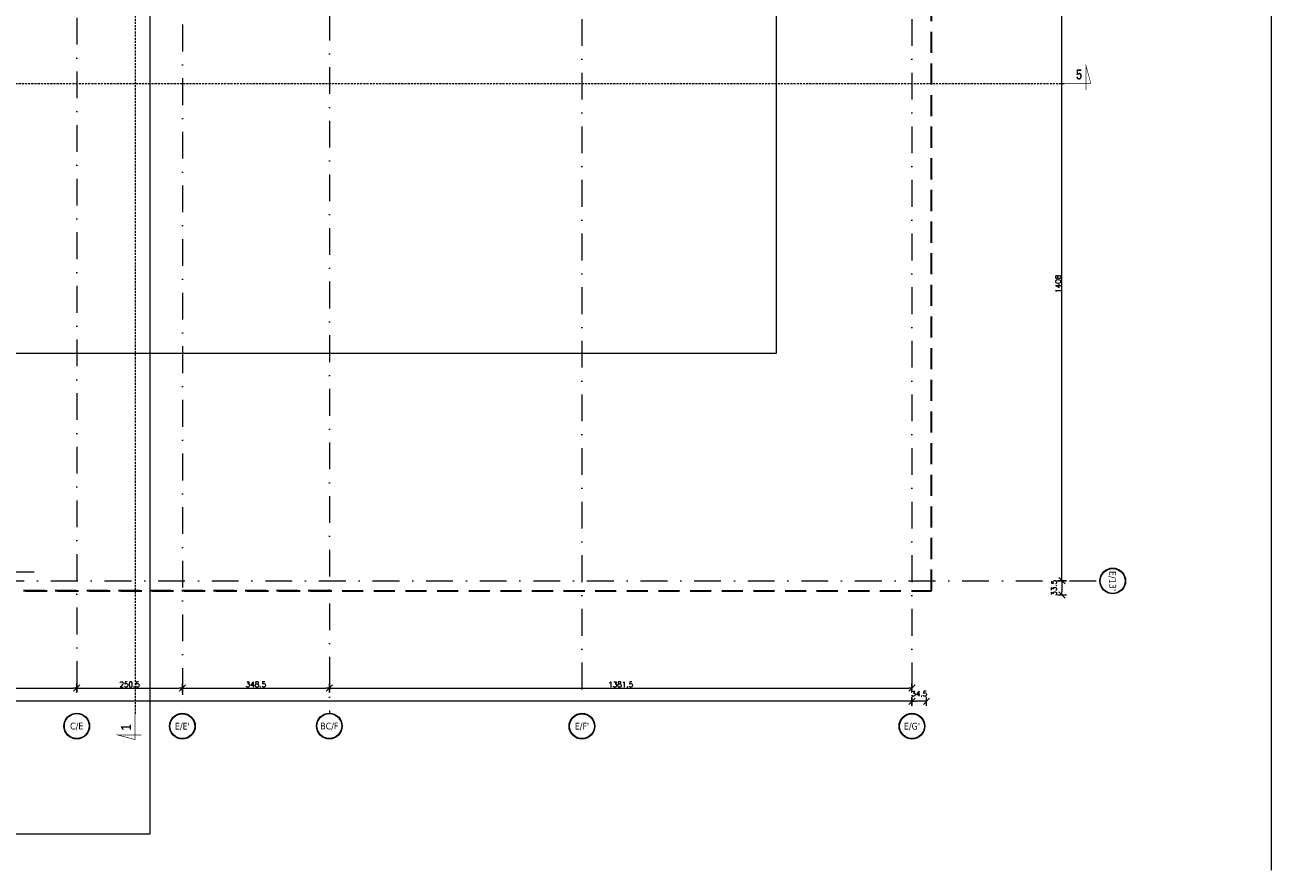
# Model space of a CAD drawing. Header units: millimetres. Extents: x 23192 to 177760, y -399809 to -79279.
# Tile 77 of 256: x 52469 to 55424, y -200170 to -198166. Entities that reach past the tile are written whole.
import ezdxf
from ezdxf.enums import TextEntityAlignment as Align

# ---------------------------------------------------------------- set-up
doc = ezdxf.new("R2010")
doc.units = ezdxf.units.MM
for name, pattern in [('6279-A-FP00$0$DASHED', [0.75, 0.5, -0.25]), ('CARKOVANA', [7.5, 5, -2.5]), ('DASHDOT', [25.4, 12.7, -6.35, 0, -6.35])]:
    doc.linetypes.add(name, pattern=pattern)
doc.layers.get('0').update_dxf_attribs({"lineweight": 0})
for name, color, linetype, lineweight in [('!! 0_ Istn-sciany', 3, 'Continuous', 30), ('!! 0_ Opis', 8, 'Continuous', 13), ('!! wymiary osi', 250, 'Continuous', 9), ('0-osie-liniA', 14, 'DASHDOT', 5), ('0-osie-tx', 66, 'Continuous', 9)]:
    doc.layers.add(name, color=color, linetype=linetype, lineweight=lineweight)
doc.layers.add('!! 0_ramki', color=66, linetype='Continuous', lineweight=9, plot=False)
doc.layers.add('!! 1_Wyburzenia', color=252, linetype='CARKOVANA', lineweight=13, true_color=0x696969)
doc.styles.add('STYLE7', font='ARIALNB.TTF')
doc.styles.add('TAHOMA', font='tahoma.ttf')
doc.styles.add('TXT', font='simplex.shx')
doc.dimstyles.new('DIM50', dxfattribs={"dimscale": 5, "dimtxt": 2.5, "dimasz": 1.5, "dimexe": 0, "dimexo": 0, "dimgap": 0.5, "dimtad": 1, "dimdec": 4, "dimrnd": 0.5, "dimdsep": 46, "dimtxsty": 'TXT', "dimblk1": 'TICK1', "dimblk2": 'TICK1', "dimsah": 1, "dimcen": 0, "dimse1": 1, "dimse2": 1, "dimclrd": 1, "dimclre": 7, "dimclrt": 9, "dimadec": 0, "dimazin": 0, "dimtfac": 1, "dimtdec": 4, "dimtmove": 2, "dimatfit": 3, "dimldrblk": 'TICK1', "dimfxl": 1, "dimtolj": 1, "dimarcsym": 0})

# ---------------------------------------------------------------- blocks, each defined once
blk = doc.blocks.new('*U81')
h = blk.add_hatch(color=256)
edge = h.paths.add_edge_path()
edge.add_arc((0, 0), 30.6, 0, 360)
edge = h.paths.add_edge_path(flags=17)
edge.add_arc((0, 0), 29.4, 0, 360)
for radius in [30.6, 29.4]:
    blk.add_circle((0, 0), radius)
at = {"style": 'TAHOMA', "flags": 8}
blk.add_attdef('ANSICHTSNUMMER', text='', height=16, dxfattribs=at).set_placement((0, 0), align=Align.MIDDLE_CENTER)
blk = doc.blocks.new('TICK1')
at = {"color": 2}
blk.add_line((-1, -1), (1, 1), dxfattribs=at)
at = {"color": 0}
for p, q in [((0, 0), (-1, 0)), ((0, -1.4), (0, 1.4))]:
    blk.add_line(p, q, dxfattribs=at)
blk = doc.blocks.new('*D3762')
at = {"layer": '!! wymiary osi', "color": 1, "lineweight": -2, "transparency": 16777216}
blk.add_line((54565.2, -199832.8), (49213.7, -199832.8), dxfattribs=at)
at = {"layer": 'DEFPOINTS', "color": 0, "transparency": 16777216}
for p in [(49206.2, -199832.8), (49206.2, -199860.8), (54572.7, -199862.4)]:
    blk.add_point(p, dxfattribs=at)
at = {"layer": '!! wymiary osi', "color": 1, "lineweight": -2, "transparency": 16777216, "xscale": 7.5, "yscale": 7.5, "zscale": 7.5, "rotation": 180}
blk.add_blockref('TICK1', (49206.2, -199832.8), dxfattribs=at)
at = {"layer": '!! wymiary osi', "color": 1, "lineweight": -2, "transparency": 16777216, "xscale": 7.5, "yscale": 7.5, "zscale": 7.5}
blk.add_blockref('TICK1', (54572.7, -199832.8), dxfattribs=at)
at = {"layer": '!! wymiary osi', "color": 9, "transparency": 16777216, "insert": (51889.5, -199824), "char_height": 12.5, "attachment_point": 5, "style": 'TXT'}
blk.add_mtext('\\A1;5366.5', dxfattribs=at)
blk = doc.blocks.new('*D3775')
at = {"layer": '!! wymiary osi', "color": 1, "lineweight": -2, "transparency": 16777216}
blk.add_line((52030.2, -199801.4), (52584.7, -199801.4), dxfattribs=at)
at = {"layer": 'DEFPOINTS', "color": 0, "transparency": 16777216}
for p in [(52022.7, -199801.4), (52592.2, -199801.4), (52592.2, -199801.4)]:
    blk.add_point(p, dxfattribs=at)
at = {"layer": '!! wymiary osi', "color": 1, "lineweight": -2, "transparency": 16777216, "xscale": 7.5, "yscale": 7.5, "zscale": 7.5, "rotation": 180}
blk.add_blockref('TICK1', (52022.7, -199801.4), dxfattribs=at)
at = {"layer": '!! wymiary osi', "color": 1, "lineweight": -2, "transparency": 16777216, "xscale": 7.5, "yscale": 7.5, "zscale": 7.5}
blk.add_blockref('TICK1', (52592.2, -199801.4), dxfattribs=at)
at = {"layer": '!! wymiary osi', "color": 9, "transparency": 16777216, "insert": (52307.5, -199792.6), "char_height": 12.5, "attachment_point": 5, "style": 'TXT'}
blk.add_mtext('\\A1;569.5', dxfattribs=at)
blk = doc.blocks.new('*D3776')
at = {"layer": '!! wymiary osi', "color": 1, "lineweight": -2, "transparency": 16777216}
blk.add_line((52599.7, -199801.4), (52835.2, -199801.4), dxfattribs=at)
at = {"layer": 'DEFPOINTS', "color": 0, "transparency": 16777216}
for p in [(52592.2, -199801.4), (52842.7, -199801.4), (52842.7, -199801.4)]:
    blk.add_point(p, dxfattribs=at)
at = {"layer": '!! wymiary osi', "color": 1, "lineweight": -2, "transparency": 16777216, "xscale": 7.5, "yscale": 7.5, "zscale": 7.5, "rotation": 180}
blk.add_blockref('TICK1', (52592.2, -199801.4), dxfattribs=at)
at = {"layer": '!! wymiary osi', "color": 1, "lineweight": -2, "transparency": 16777216, "xscale": 7.5, "yscale": 7.5, "zscale": 7.5}
blk.add_blockref('TICK1', (52842.7, -199801.4), dxfattribs=at)
at = {"layer": '!! wymiary osi', "color": 9, "transparency": 16777216, "insert": (52717.5, -199792.6), "char_height": 12.5, "attachment_point": 5, "style": 'TXT'}
blk.add_mtext('\\A1;250.5', dxfattribs=at)
blk = doc.blocks.new('*D3777')
at = {"layer": '!! wymiary osi', "color": 1, "lineweight": -2, "transparency": 16777216}
blk.add_line((52850.2, -199801.4), (53183.7, -199801.4), dxfattribs=at)
at = {"layer": 'DEFPOINTS', "color": 0, "transparency": 16777216}
for p in [(52842.7, -199801.4), (53191.2, -199801.4), (53191.2, -199801.4)]:
    blk.add_point(p, dxfattribs=at)
at = {"layer": '!! wymiary osi', "color": 1, "lineweight": -2, "transparency": 16777216, "xscale": 7.5, "yscale": 7.5, "zscale": 7.5, "rotation": 180}
blk.add_blockref('TICK1', (52842.7, -199801.4), dxfattribs=at)
at = {"layer": '!! wymiary osi', "color": 1, "lineweight": -2, "transparency": 16777216, "xscale": 7.5, "yscale": 7.5, "zscale": 7.5}
blk.add_blockref('TICK1', (53191.2, -199801.4), dxfattribs=at)
at = {"layer": '!! wymiary osi', "color": 9, "transparency": 16777216, "insert": (53017, -199792.6), "char_height": 12.5, "attachment_point": 5, "style": 'TXT'}
blk.add_mtext('\\A1;348.5', dxfattribs=at)
blk = doc.blocks.new('*D3778')
at = {"layer": '!! wymiary osi', "color": 1, "lineweight": -2, "transparency": 16777216}
blk.add_line((53198.7, -199801.4), (54565.2, -199801.4), dxfattribs=at)
at = {"layer": 'DEFPOINTS', "color": 0, "transparency": 16777216}
for p in [(53191.2, -199801.4), (54572.7, -199801.4), (54572.7, -199801.4)]:
    blk.add_point(p, dxfattribs=at)
at = {"layer": '!! wymiary osi', "color": 1, "lineweight": -2, "transparency": 16777216, "xscale": 7.5, "yscale": 7.5, "zscale": 7.5, "rotation": 180}
blk.add_blockref('TICK1', (53191.2, -199801.4), dxfattribs=at)
at = {"layer": '!! wymiary osi', "color": 1, "lineweight": -2, "transparency": 16777216, "xscale": 7.5, "yscale": 7.5, "zscale": 7.5}
blk.add_blockref('TICK1', (54572.7, -199801.4), dxfattribs=at)
at = {"layer": '!! wymiary osi', "color": 9, "transparency": 16777216, "insert": (53882, -199792.6), "char_height": 12.5, "attachment_point": 5, "style": 'TXT'}
blk.add_mtext('\\A1;1381.5', dxfattribs=at)
blk = doc.blocks.new('*D3779')
at = {"layer": '!! wymiary osi', "color": 1, "lineweight": -2, "transparency": 16777216}
blk.add_line((54928.4, -199539.6), (54928.4, -198146.6), dxfattribs=at)
at = {"layer": 'DEFPOINTS', "color": 0, "transparency": 16777216}
for p in [(54928.4, -198139.1), (55017, -198139.1), (55017, -199547.1)]:
    blk.add_point(p, dxfattribs=at)
at = {"layer": '!! wymiary osi', "color": 1, "lineweight": -2, "transparency": 16777216, "xscale": 7.5, "yscale": 7.5, "zscale": 7.5}
for p, rotation in [((54928.4, -198139.1), 90), ((54928.4, -199547.1), 270)]:
    blk.add_blockref('TICK1', p, dxfattribs=dict(at, rotation=rotation))
at = {"layer": '!! wymiary osi', "color": 9, "transparency": 16777216, "insert": (54919.6, -198843.1), "char_height": 12.5, "attachment_point": 5, "rotation": 90, "style": 'TXT'}
blk.add_mtext('\\A1;1408', dxfattribs=at)
blk = doc.blocks.new('*D3782')
at = {"layer": '!! wymiary osi', "color": 1, "lineweight": -2, "transparency": 16777216}
blk.add_line((54599.7, -199832.8), (54580.2, -199832.8), dxfattribs=at)
at = {"layer": 'DEFPOINTS', "color": 0, "transparency": 16777216}
for p in [(54572.7, -199547.1), (54607.2, -199547.1), (54572.7, -199832.8)]:
    blk.add_point(p, dxfattribs=at)
at = {"layer": '!! wymiary osi', "color": 1, "lineweight": -2, "transparency": 16777216, "xscale": 7.5, "yscale": 7.5, "zscale": 7.5, "rotation": 180}
blk.add_blockref('TICK1', (54572.7, -199832.8), dxfattribs=at)
at = {"layer": '!! wymiary osi', "color": 1, "lineweight": -2, "transparency": 16777216, "xscale": 7.5, "yscale": 7.5, "zscale": 7.5}
blk.add_blockref('TICK1', (54607.2, -199832.8), dxfattribs=at)
at = {"layer": '!! wymiary osi', "color": 9, "transparency": 16777216, "insert": (54590, -199814.6), "char_height": 12.5, "attachment_point": 5, "style": 'TXT'}
blk.add_mtext('\\A1;34.5', dxfattribs=at)
blk = doc.blocks.new('*D3783')
at = {"layer": '!! wymiary osi', "color": 1, "lineweight": -2, "transparency": 16777216}
blk.add_line((54928.4, -199554.6), (54928.4, -199572.9), dxfattribs=at)
at = {"layer": 'DEFPOINTS', "color": 0, "transparency": 16777216}
for p in [(54607.2, -199547.1), (54607.2, -199580.4), (54928.4, -199580.4)]:
    blk.add_point(p, dxfattribs=at)
at = {"layer": '!! wymiary osi', "color": 1, "lineweight": -2, "transparency": 16777216, "xscale": 7.5, "yscale": 7.5, "zscale": 7.5}
for p, rotation in [((54928.4, -199547.1), 90), ((54928.4, -199580.4), 270)]:
    blk.add_blockref('TICK1', p, dxfattribs=dict(at, rotation=rotation))
at = {"layer": '!! wymiary osi', "color": 9, "transparency": 16777216, "insert": (54909.5, -199563.7), "char_height": 12.5, "attachment_point": 5, "rotation": 90, "style": 'TXT'}
blk.add_mtext('\\A1;33.5', dxfattribs=at)
blk = doc.blocks.new('oznaczenie przekroi')
at = {"layer": '!! 0_ Opis', "color": 2, "const_width": 1.44}
for points in [[(90995.5, -198305.1), (91056.3, -198305.1), (91045, -198263), (91045, -198320.3)], [(90995.5, -198305.1), (91056.3, -198305.1), (91045, -198263), (91045, -198320.3)], [(88789.9, -199799.7), (88789.9, -199860.6), (88747.9, -199849.3), (88805.1, -199849.3)]]:
    blk.add_lwpolyline(points, dxfattribs=at)
at = {"layer": '!! 1_Wyburzenia'}
for points in [[(88789.9, -193651.7), (88789.9, -199799.7)], [(84721.1, -198393.4), (84958.9, -198393.4), (84958.9, -198305.1), (90995.5, -198305.1)]]:
    blk.add_lwpolyline(points, dxfattribs=at)
at = {"layer": '!! 0_ Opis', "color": 9, "style": 'STYLE7', "text_generation_flag": 6, "width": 0.95}
for s, rotation, p in [('5', 180, (91021.1, -198295.7)), ('1', 270, (88780.5, -199838.7))]:
    blk.add_text(s, height=24, rotation=rotation, dxfattribs=at).set_placement(p)
blk = doc.blocks.new('BLOK OSI')
blk.add_lwpolyline([(55424.2848, -195663.0883), (55424.2848, -200232.78608)])
at = {"layer": '0-osie-liniA', "ltscale": 5}
for points in [[(52592.21142, -193637.0088), (52592.21142, -199860.81919)], [(53191.21142, -193626.89479), (53191.21142, -199860.81919)], [(53790.21142, -198088.5883), (53790.21142, -199860.81919)], [(54572.71142, -198088.5883), (54572.71142, -199860.81919)], [(52842.71142, -198101.5883), (52842.71142, -199860.81919)], [(48625.50568, -199526.0883), (52491.52485, -199526.0883)], [(52022.71506, -199547.0883), (55016.99854, -199547.0883)]]:
    blk.add_lwpolyline(points, dxfattribs=at)
at = {"layer": '0-osie-tx'}
ref = blk.add_blockref('*U81', (55048.79906, -199547.46539), dxfattribs=dict(at, rotation=90))
ref.add_attrib('ANSICHTSNUMMER', "E/13'", dxfattribs={"layer": '0', "height": 16, "rotation": 270, "style": 'TAHOMA', "flags": 8}).set_placement((55048.79906, -199547.46539), align=Align.MIDDLE_CENTER)
ref = blk.add_blockref('*U81', (52592.21142, -199891.41919), dxfattribs=dict(at, rotation=180))
ref.add_attrib('ANSICHTSNUMMER', 'C/E', dxfattribs={"layer": '0', "height": 16, "style": 'TAHOMA', "flags": 8}).set_placement((52592.21142, -199891.41919), align=Align.MIDDLE_CENTER)
ref = blk.add_blockref('*U81', (52842.71142, -199891.75271), dxfattribs=dict(at, rotation=180))
ref.add_attrib('ANSICHTSNUMMER', "E/E'", dxfattribs={"layer": '0', "height": 16, "style": 'TAHOMA', "flags": 8}).set_placement((52842.71142, -199891.75271), align=Align.MIDDLE_CENTER)
ref = blk.add_blockref('*U81', (53191.21142, -199891.41919), dxfattribs=dict(at, rotation=180))
ref.add_attrib('ANSICHTSNUMMER', 'BC/F', dxfattribs={"layer": '0', "height": 16, "style": 'TAHOMA', "flags": 8}).set_placement((53191.21142, -199891.41919), align=Align.MIDDLE_CENTER)
ref = blk.add_blockref('*U81', (53790.21142, -199891.75271), dxfattribs=dict(at, rotation=180))
ref.add_attrib('ANSICHTSNUMMER', "E/F'", dxfattribs={"layer": '0', "height": 16, "style": 'TAHOMA', "flags": 8}).set_placement((53790.21142, -199891.75271), align=Align.MIDDLE_CENTER)
ref = blk.add_blockref('*U81', (54572.71142, -199891.75271), dxfattribs=dict(at, rotation=180))
ref.add_attrib('ANSICHTSNUMMER', "E/G'", dxfattribs={"layer": '0', "height": 16, "style": 'TAHOMA', "flags": 8}).set_placement((54572.71142, -199891.75271), align=Align.MIDDLE_CENTER)
at = {"layer": '!! wymiary osi'}
dim = blk.add_linear_dim(base=(54928.39992, -198139.0883), p1=(55016.99854, -199547.0883), p2=(55016.99595, -198139.0883), angle=90, dimstyle='DIM50', dxfattribs=at)
dim.commit()
dim.dimension.update_dxf_attribs({"geometry": '*D3779', "text_midpoint": (54919.64992, -198843.0883)})
dim = blk.add_linear_dim(base=(54572.71142, -199832.75821), p1=(54607.21142, -199547.0883), p2=(54572.71142, -199547.0883), dimstyle='DIM50', dxfattribs=at)
dim.commit()
dim.dimension.update_dxf_attribs({"geometry": '*D3782', "text_midpoint": (54589.96142, -199814.59936), "dimtype": 160})
dim = blk.add_linear_dim(base=(54928.399917, -199580.371546), p1=(54607.211424, -199547.088303), p2=(54607.211424, -199580.371546), angle=90, dimstyle='DIM50', dxfattribs=at)
dim.commit()
dim.dimension.update_dxf_attribs({"geometry": '*D3783', "text_midpoint": (54909.478311, -199563.729924), "dimtype": 160})
for base, p1, p2, picture, middle in [((52592.21142, -199801.35945), (52022.71142, -199801.35945), (52592.21142, -199801.35945), '*D3775', (52307.46142, -199792.60945)), ((52842.71142, -199801.35945), (52592.21142, -199801.35945), (52842.71142, -199801.35945), '*D3776', (52717.46142, -199792.60945)), ((53191.21142, -199801.35945), (52842.71142, -199801.35945), (53191.21142, -199801.35945), '*D3777', (53016.96142, -199792.60945)), ((54572.71142, -199801.35945), (53191.21142, -199801.35945), (54572.71142, -199801.35945), '*D3778', (53881.96142, -199792.60945)), ((49206.21142, -199832.75821), (54572.71142, -199862.35271), (49206.21142, -199860.81919), '*D3762', (51889.46142, -199824.00821))]:
    dim = blk.add_linear_dim(base=base, p1=p1, p2=p2, dimstyle='DIM50', dxfattribs=at)
    dim.commit()
    dim.dimension.update_dxf_attribs({"geometry": picture, "text_midpoint": middle})

msp = doc.modelspace()

# ---------------------------------------------------------------- linework, layer by layer
at = {"layer": '!! 0_ Istn-sciany', "linetype": '6279-A-FP00$0$DASHED', "ltscale": 100}
for points in [[(52021.71142, -199507.5883), (54618.70425, -199507.5883), (54618.70425, -198008.58823), (53228.71142, -198008.5883)], [(53191.21142, -199507.5883), (49521.71142, -199507.5883), (49521.71142, -199364.5883), (49161.71142, -199364.5883), (49161.71142, -198251.5883)]]:
    msp.add_lwpolyline(points, dxfattribs=at)
at = {"layer": '!! 0_ramki'}
for points in [[(51280.42916, -198945.67237), (51280.42916, -194745.67237), (54250.42916, -194745.67237), (54250.42916, -198945.67237)], [(48565.42916, -197114.84055), (52765.42916, -197114.84055), (52765.42916, -200084.84055), (48565.42916, -200084.84055)]]:
    msp.add_lwpolyline(points, close=True, dxfattribs=at)

# ---------------------------------------------------------------- block references
at = {"layer": '!! 1_Wyburzenia'}
msp.add_blockref('oznaczenie przekroi', (-36059.54271, 0), dxfattribs=at)
at = {"layer": '!! wymiary osi'}
msp.add_blockref('BLOK OSI', (0, 63), dxfattribs=at)

doc.saveas('drawing.dxf')
